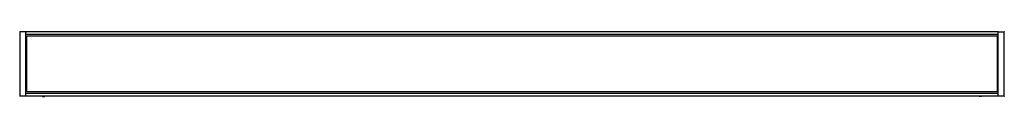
# Model space of a CAD drawing. Header units: millimetres. Extents: x 90 to 738, y 546 to 588.
import ezdxf

# ---------------------------------------------------------------- set-up
doc = ezdxf.new("R2010")
doc.units = ezdxf.units.MM
doc.header["$LTSCALE"] = 74.375172
doc.layers.get('0').update_dxf_attribs({"linetype": 'CONTINUOUS'})
doc.layers.add('INTFCLR_4321', color=7, linetype='CONTINUOUS')

msp = doc.modelspace()

# ---------------------------------------------------------------- linework, layer by layer
at = {"color": 7}
for p, q in [((89.85, 588.15), (89.85, 545.85)), ((93.85, 588.15), (89.85, 588.15)), ((93.85, 588.35), (93.85, 587.77)), ((93.85, 588.35), (733.85, 588.35)), ((93.85, 545.85), (93.85, 587.76)), ((733.85, 586.35), (93.85, 586.35)), ((94.6, 548.6), (94.6, 585.6)), ((94.6, 585.6), (733.1, 585.6)), ((733.1, 585.6), (733.1, 548.6)), ((733.85, 588.15), (733.85, 588.35)), ((733.85, 588.15), (737.85, 588.15)), ((733.85, 545.85), (733.85, 587.76)), ((737.85, 545.85), (737.85, 588.15)), ((737.85, 545.85), (89.85, 545.85)), ((93.85, 547.85), (733.85, 547.85)), ((733.1, 548.6), (94.6, 548.6)), ((104.85, 545.85), (104.85, 545.65)), ((104.85, 545.65), (106.15, 545.65)), ((106.58, 545.85), (106.15, 545.65)), ((721.55, 545.65), (721.12, 545.85)), ((722.85, 545.65), (721.55, 545.65)), ((722.85, 545.85), (722.85, 545.65))]:
    msp.add_line(p, q, dxfattribs=at)
at = {"layer": 'INTFCLR_4321', "color": 7, "true_color": 0x37005f}
for p, q in [((89.85, 588.35), (89.85, 588.15)), ((737.85, 588.35), (737.85, 588.15)), ((89.85, 545.85), (89.85, 545.65)), ((737.85, 545.85), (737.85, 545.65))]:
    msp.add_line(p, q, dxfattribs=at)

doc.saveas('drawing.dxf')
